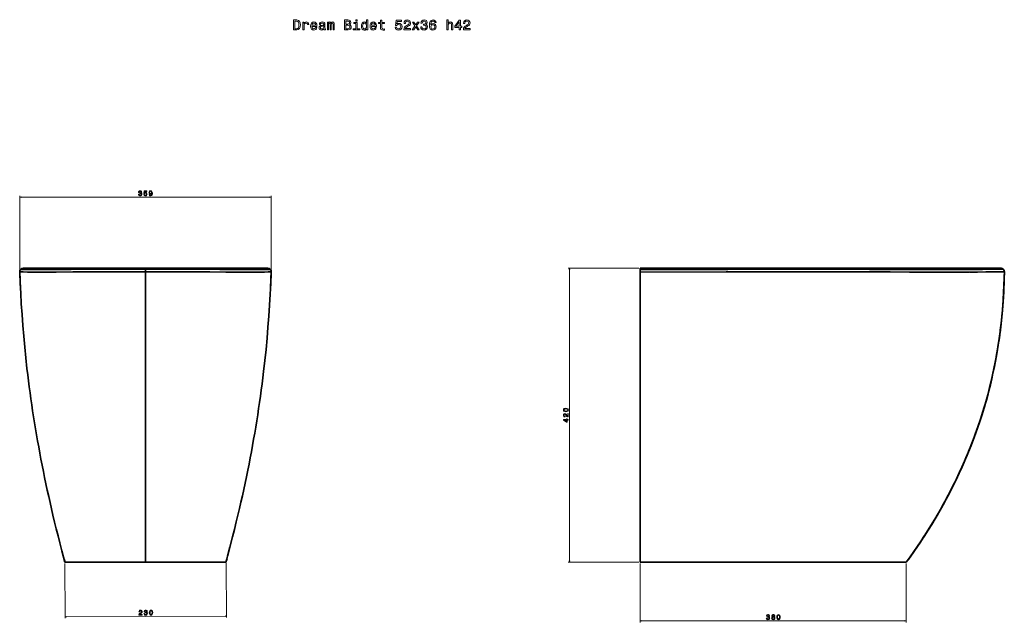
# Model space of a CAD drawing. Extents: x 443 to 1849, y -713 to 988.
# Tile 5 of 5: x 443 to 1849, y 127 to 988. Entities that reach past the tile are written whole.
import ezdxf

# ---------------------------------------------------------------- set-up
doc = ezdxf.new("R2010")
doc.units = 0

msp = doc.modelspace()

# ---------------------------------------------------------------- linework, layer by layer
at = {"color": 8, "lineweight": 13}
for p, q in [((443, 630), (443, 736.8)), ((802.3, 734.8), (443, 734.8)), ((802.3, 630), (802.3, 736.8)), ((507.6, 211.2), (507.9, 133.2)), ((737.9, 212.1), (738.2, 134.2)), ((507.9, 135.2), (738.2, 136.2))]:
    msp.add_line(p, q, dxfattribs=at)
at = {"color": 7, "lineweight": 35}
for p, q in [((622.6, 633.2), (448, 633.2)), ((622.6, 633.2), (448, 633.2)), ((797.1, 633.2), (448.1, 633.2)), ((488.5, 633.2), (622.6, 633.2)), ((513.1, 633.2), (488.5, 633.2)), ((622.6, 633.2), (513.1, 633.2)), ((622.6, 633.2), (797.3, 633.2)), ((756.8, 633.2), (622.6, 633.2)), ((622.6, 633.2), (732.1, 633.2)), ((797.3, 633.2), (622.6, 633.2)), ((732.1, 633.2), (756.8, 633.2)), ((1844.4, 633.2), (1329.4, 633.2)), ((1844.4, 633.2), (1329.4, 633.2)), ((443, 628), (444.2, 603.7)), ((622.6, 213.2), (622.6, 628.1)), ((622.6, 628.1), (622.6, 213.2)), ((802.2, 628), (801, 603.7)), ((1329.4, 582), (1329.4, 627.7)), ((1329.4, 627.7), (1329.4, 582)), ((1329.4, 213.2), (1329.4, 582)), ((1329.4, 582), (1329.4, 213.2)), ((622.6, 213.2), (507.6, 213.2)), ((507.6, 213.2), (622.6, 213.2)), ((622.6, 213.2), (737.6, 213.2)), ((622.6, 213.2), (737.6, 213.2)), ((1709.4, 213.2), (1329.4, 213.2)), ((1709.4, 213.2), (1329.4, 213.2)), ((1329.4, 213.2), (1361.4, 213.2)), ((1329.4, 213.2), (1709.4, 213.2)), ((1679.4, 213.2), (1361.4, 213.2)), ((1361.4, 213.2), (1679.4, 213.2))]:
    msp.add_line(p, q, dxfattribs=at)
at = {"color": 7, "lineweight": 35, "ltscale": 0.000469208}
msp.add_line((448, 633.2), (448, 633.2), dxfattribs=at)
at = {"color": 7, "lineweight": 35, "ltscale": 4.34875e-05}
msp.add_line((448, 633.2), (448, 633.2), dxfattribs=at)
at = {"color": 7, "lineweight": 35, "ltscale": 8.39233e-05}
msp.add_line((448, 633.2), (448, 633.2), dxfattribs=at)
at = {"color": 7, "lineweight": 35, "ltscale": 0.4375}
for p, q in [((605.1, 633.2), (622.6, 633.2)), ((622.6, 633.2), (640.1, 633.2))]:
    msp.add_line(p, q, dxfattribs=at)
at = {"color": 7, "lineweight": 35, "ltscale": 0.037151}
for p, q in [((622.6, 631.7), (622.6, 633.2)), ((622.6, 633.2), (622.6, 631.7))]:
    msp.add_line(p, q, dxfattribs=at)
at = {"color": 7, "lineweight": 35, "ltscale": 0.037157}
for p, q in [((622.6, 633.2), (622.6, 631.7)), ((622.6, 631.7), (622.6, 633.2))]:
    msp.add_line(p, q, dxfattribs=at)
at = {"color": 7, "lineweight": 35, "ltscale": 0.000468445}
msp.add_line((797.3, 633.2), (797.3, 633.2), dxfattribs=at)
at = {"color": 7, "lineweight": 35, "ltscale": 4.27246e-05}
msp.add_line((797.3, 633.2), (797.3, 633.2), dxfattribs=at)
at = {"color": 7, "lineweight": 35, "ltscale": 8.23975e-05}
msp.add_line((797.3, 633.2), (797.3, 633.2), dxfattribs=at)
at = {"color": 7, "lineweight": 13}
for p, q in [((1327.4, 633.2), (1226.5, 633.2)), ((1228.5, 213.2), (1228.5, 633.2)), ((1327.4, 213.2), (1226.5, 213.2)), ((1329.4, 211.2), (1329.4, 127.3)), ((1709.4, 211.2), (1709.4, 127.3)), ((1329.4, 129.3), (1709.4, 129.3))]:
    msp.add_line(p, q, dxfattribs=at)
at = {"color": 7, "lineweight": 35, "ltscale": 0.041063}
msp.add_line((1329.4, 633.2), (1329.4, 631.5), dxfattribs=at)
msp.add_line((1329.4, 633.2), (1329.4, 631.5), dxfattribs=at)
at = {"color": 7, "lineweight": 35, "ltscale": 0.089368}
for p, q in [((622.6, 628.1), (622.6, 631.7)), ((622.6, 631.7), (622.6, 628.1))]:
    msp.add_line(p, q, dxfattribs=at)
at = {"color": 7, "lineweight": 35, "ltscale": 0.087836}
msp.add_line((1329.4, 631.5), (1329.4, 628), dxfattribs=at)
msp.add_line((1329.4, 631.5), (1329.4, 628), dxfattribs=at)
at = {"color": 7, "lineweight": 35, "ltscale": 0.008385}
msp.add_line((1329.4, 628), (1329.4, 627.7), dxfattribs=at)
msp.add_line((1329.4, 628), (1329.4, 627.7), dxfattribs=at)
at = {"color": 7, "lineweight": 35, "ltscale": 0.036673}
msp.add_line((1798, 627.7), (1799.5, 627.7), dxfattribs=at)
at = {"color": 7, "lineweight": 35, "ltscale": 0.012885}
msp.add_line((1799.2, 627.7), (1798.7, 627.7), dxfattribs=at)
at = {"color": 7, "lineweight": 35, "ltscale": 0.00036629}
msp.add_line((1849.3, 628.1), (1849.4, 628.1), dxfattribs=at)
at = {"color": 7, "lineweight": 35, "ltscale": 0.141685}
for p, q in [((507.6, 213.2), (506.2, 218.7)), ((737.6, 213.2), (739.1, 218.7))]:
    msp.add_line(p, q, dxfattribs=at)
at = {"color": 7, "lineweight": 13}
for points in [[(838.7, 987.8), (834, 987.8), (834, 973.8), (838.7, 973.8), (840.9, 974.2), (842.5, 975.6), (843.5, 977.8), (843.9, 980.8), (843.6, 983.8), (843.2, 985), (842.6, 986), (841, 987.3), (839.9, 987.6)], [(838.5, 986.1), (840.1, 985.8), (841.1, 984.9), (841.7, 983.2), (841.9, 980.8), (841.7, 978.4), (841.1, 976.7), (840, 975.8), (838.5, 975.4), (835.9, 975.4), (835.9, 986.1)], [(847.3, 973.8), (849.1, 973.8), (849.1, 980), (849.3, 981.4), (849.8, 982.5), (850.7, 983.2), (851.9, 983.4), (852.8, 983.2), (853.5, 982.8), (853.9, 982.2), (854, 981.2), (855.8, 981.2), (855.6, 982.9), (854.9, 984), (853.8, 984.7), (852.3, 985), (851.2, 984.8), (850.4, 984.4), (849.6, 983.7), (848.9, 982.8), (848.9, 984.6), (847.3, 984.6)], [(860.4, 978.7), (867.5, 978.7), (867.5, 979.5), (867.2, 981.8), (866.3, 983.5), (864.9, 984.6), (863, 985), (861.1, 984.6), (859.7, 983.4), (858.8, 981.6), (858.5, 979.2), (858.8, 976.7), (859.7, 974.9), (861.1, 973.8), (862.9, 973.4), (864.5, 973.6), (865.8, 974.3), (866.7, 975.4), (867.3, 976.9), (865.5, 976.9), (865.2, 976.1), (864.6, 975.5), (863.1, 975), (862, 975.2), (861.1, 975.9), (860.6, 977), (860.4, 978.6)], [(877.4, 975.2), (877.4, 975.1), (877.5, 974.4), (877.8, 973.9), (879.1, 973.6), (880, 973.7), (880, 975.1), (879.6, 975), (879.1, 975.3), (879, 976.1), (879, 981.7), (878.7, 983.1), (878, 984.1), (876.8, 984.8), (875, 985), (873.4, 984.7), (872.1, 984), (871.3, 983), (871.1, 981.6), (871.1, 981.4), (872.6, 981.4), (872.8, 982.3), (873.2, 982.9), (874, 983.3), (875, 983.4), (876, 983.3), (876.7, 983), (877.1, 982.5), (877.2, 981.7), (877.2, 980.9), (876.8, 980.5), (876, 980.3), (874.5, 980.1), (872.8, 979.8), (871.6, 979.1), (870.8, 978.1), (870.6, 976.6), (870.8, 975.3), (871.4, 974.3), (872.4, 973.7), (873.8, 973.4), (875.7, 973.9)], [(882.4, 973.8), (884, 973.8), (884, 981), (884.1, 982.1), (884.4, 982.9), (884.9, 983.3), (885.5, 983.5), (886, 983.4), (886.3, 983), (886.5, 982.3), (886.5, 981.4), (886.5, 973.8), (888.1, 973.8), (888.1, 981), (888.2, 982.1), (888.5, 982.9), (888.9, 983.3), (889.5, 983.5), (890, 983.4), (890.4, 983), (890.6, 981.4), (890.6, 973.8), (892.2, 973.8), (892.2, 981.2), (892.1, 982.8), (891.8, 984), (891.1, 984.7), (890.1, 985), (888.8, 984.6), (887.9, 983.4), (887.1, 984.6), (885.9, 985), (884.7, 984.6), (884, 983.4), (884, 984.6), (882.4, 984.6)], [(914.1, 981.3), (915.5, 982.5), (915.9, 983.3), (916, 984.2), (915.7, 985.8), (914.9, 986.9), (913.7, 987.5), (911.9, 987.8), (906.9, 987.8), (906.9, 973.8), (912.2, 973.8), (914, 974), (915.4, 974.9), (916.3, 976.2), (916.6, 978), (916.4, 979.1), (915.9, 980.1), (915.1, 980.9)], [(911.5, 981.9), (908.8, 981.9), (908.8, 986.1), (911.7, 986.1), (912.7, 986), (913.5, 985.6), (914, 985), (914.1, 984), (914, 983.1), (913.5, 982.5), (912.6, 982.1)], [(925, 988.2), (923.1, 988.2), (923.1, 986.2), (925, 986.2)], [(938.3, 975.4), (938.3, 973.8), (940.1, 973.8), (940.1, 988.2), (938.3, 988.2), (938.3, 982.9), (937, 984.5), (936.2, 984.8), (935.2, 985), (933.5, 984.6), (932.2, 983.4), (931.3, 981.6), (931, 979.2), (931.3, 976.7), (932.2, 974.9), (933.5, 973.8), (935.2, 973.4), (936.2, 973.5), (937, 973.9)], [(945.4, 978.7), (952.5, 978.7), (952.5, 979.5), (952.2, 981.8), (951.3, 983.5), (949.9, 984.6), (948, 985), (946.2, 984.6), (944.7, 983.4), (943.8, 981.6), (943.5, 979.2), (943.8, 976.7), (944.7, 974.9), (946.1, 973.8), (947.9, 973.4), (949.5, 973.6), (950.8, 974.3), (951.7, 975.4), (952.3, 976.9), (950.5, 976.9), (950.2, 976.1), (949.6, 975.5), (948.2, 975), (947, 975.2), (946.1, 975.9), (945.6, 977), (945.4, 978.6)], [(958.3, 982.7), (958.3, 977.3), (958.5, 975.5), (959, 974.3), (960.2, 973.6), (962.1, 973.4), (964.2, 973.5), (964.2, 975), (962.6, 974.9), (961.2, 975), (960.5, 975.6), (960.2, 976.4), (960.1, 977.6), (960.1, 982.7), (964.2, 982.7), (964.2, 984.2), (960.1, 984.2), (960.1, 987.4), (958.3, 987.4), (958.3, 984.2), (955.3, 984.2), (955.3, 982.7)], [(979.4, 977.4), (979.9, 975.8), (980.9, 974.5), (982.3, 973.7), (984.2, 973.4), (986.2, 973.7), (987.8, 974.7), (988.8, 976.3), (989.2, 978.3), (988.8, 980.2), (987.9, 981.6), (986.4, 982.6), (984.4, 982.9), (982.9, 982.7), (981.7, 982), (982.3, 985.8), (988.4, 985.8), (988.4, 987.5), (980.9, 987.5), (979.8, 980), (981.4, 980), (982.6, 981), (984.1, 981.3), (985.4, 981.1), (986.4, 980.5), (987, 979.5), (987.2, 978.2), (987, 976.9), (986.4, 975.9), (985.4, 975.3), (984.1, 975.1), (983, 975.2), (982.2, 975.7), (981.6, 976.4), (981.3, 977.4)], [(991.6, 973.8), (1001.3, 973.8), (1001.3, 975.5), (993.7, 975.5), (994.1, 976.4), (994.8, 977.2), (997.1, 978.7), (998.2, 979.3), (999.6, 980.1), (1000.5, 981.1), (1001.1, 982.3), (1001.3, 983.7), (1000.9, 985.4), (1000, 986.7), (998.5, 987.6), (996.6, 987.9), (994.7, 987.5), (993.2, 986.6), (992.3, 985.1), (992, 983.1), (992, 982.8), (993.8, 982.8), (993.8, 982.9), (994, 984.3), (994.5, 985.3), (995.4, 986), (996.5, 986.2), (997.7, 986), (998.6, 985.5), (999.1, 984.7), (999.4, 983.7), (999.2, 982.8), (998.8, 982), (998.2, 981.3), (997.3, 980.7), (996.1, 980.1), (994.1, 978.8), (992.7, 977.5), (991.9, 975.9), (991.6, 973.8)], [(1005.8, 973.8), (1008.6, 978), (1011.5, 973.8), (1013.6, 973.8), (1009.7, 979.3), (1013.4, 984.6), (1011.3, 984.6), (1008.7, 980.7), (1006, 984.6), (1004, 984.6), (1007.5, 979.3), (1003.7, 973.8)], [(1015.8, 978.2), (1015.8, 978), (1016.1, 976.1), (1017, 974.6), (1018.5, 973.7), (1020.5, 973.4), (1022.6, 973.7), (1024.2, 974.6), (1025.2, 976), (1025.6, 977.8), (1025.4, 979), (1025, 980), (1024.2, 980.7), (1023.3, 981.3), (1024.6, 982.4), (1025, 984.1), (1024.7, 985.7), (1023.9, 986.9), (1022.4, 987.6), (1020.5, 987.9), (1018.7, 987.5), (1017.3, 986.6), (1016.4, 985.2), (1016.1, 983.4), (1016.1, 983.2), (1017.9, 983.2), (1018.1, 984.5), (1018.6, 985.4), (1019.4, 986), (1020.6, 986.2), (1021.7, 986), (1022.4, 985.6), (1022.9, 984.9), (1023.1, 984), (1022.9, 983), (1022.4, 982.4), (1021.6, 981.9), (1020.4, 981.8), (1019.6, 981.8), (1019.6, 980.3), (1020.6, 980.3), (1021.9, 980.1), (1022.8, 979.6), (1023.4, 978.8), (1023.6, 977.8), (1023.4, 976.6), (1022.8, 975.8), (1021.9, 975.2), (1020.6, 975), (1019.4, 975.3), (1018.4, 975.9), (1017.8, 976.8), (1017.6, 978.2)], [(1037.8, 984), (1037.5, 985.6), (1036.6, 986.8), (1035.2, 987.6), (1033.4, 987.9), (1032.2, 987.7), (1031.2, 987.3), (1030.3, 986.7), (1029.5, 985.8), (1028.9, 984.7), (1028.5, 983.4), (1028.2, 981.8), (1028.1, 980), (1028.4, 977.1), (1029.4, 975), (1031, 973.8), (1033.2, 973.4), (1035.2, 973.7), (1036.7, 974.7), (1037.6, 976.2), (1038, 978.1), (1037.6, 980), (1036.7, 981.4), (1035.3, 982.4), (1033.5, 982.7), (1031.6, 982.3), (1030.1, 981.1), (1030.4, 983.4), (1031.1, 985), (1032.1, 985.9), (1033.4, 986.2), (1034.5, 986.1), (1035.2, 985.6), (1035.7, 984.9), (1036, 984)], [(1053.1, 973.8), (1054.9, 973.8), (1054.9, 980), (1055.1, 981.4), (1055.7, 982.5), (1056.6, 983.1), (1057.8, 983.4), (1058.7, 983.2), (1059.3, 982.6), (1059.6, 981.7), (1059.7, 980.5), (1059.7, 973.8), (1061.5, 973.8), (1061.5, 980.9), (1061.4, 982.3), (1061.1, 983.5), (1059.9, 984.6), (1058, 985), (1057, 984.8), (1056.2, 984.5), (1055.4, 983.8), (1054.9, 983), (1054.9, 988.2), (1053.1, 988.2)], [(1070.5, 973.8), (1072.4, 973.8), (1072.4, 977.2), (1074.4, 977.2), (1074.4, 978.8), (1072.4, 978.8), (1072.4, 987.5), (1070.5, 987.5), (1064.4, 979), (1064.4, 977.2), (1070.5, 977.2)], [(1066.1, 978.8), (1070.5, 985.1), (1070.5, 978.8)], [(1076.7, 973.8), (1086.3, 973.8), (1086.3, 975.5), (1078.7, 975.5), (1079.1, 976.4), (1079.8, 977.2), (1082.1, 978.7), (1083.2, 979.3), (1084.6, 980.1), (1085.5, 981.1), (1086.1, 982.3), (1086.3, 983.7), (1085.9, 985.4), (1085, 986.7), (1083.5, 987.6), (1081.7, 987.9), (1079.7, 987.5), (1078.2, 986.6), (1077.3, 985.1), (1077, 983.1), (1077, 982.8), (1078.8, 982.8), (1078.8, 982.9), (1079, 984.3), (1079.5, 985.3), (1080.4, 986), (1081.6, 986.2), (1082.7, 986), (1083.6, 985.5), (1084.2, 984.7), (1084.4, 983.7), (1084.2, 982.8), (1083.8, 982), (1083.2, 981.3), (1082.3, 980.7), (1081.1, 980.1), (1079.1, 978.8), (1077.7, 977.5), (1076.9, 975.9), (1076.7, 973.8)], [(860.4, 980.2), (860.6, 981.5), (861.1, 982.6), (862, 983.2), (863, 983.4), (864.1, 983.2), (864.9, 982.6), (865.4, 981.5), (865.6, 980.2)], [(877.2, 977.6), (876.9, 976.5), (876.3, 975.7), (875.3, 975.2), (874.1, 975), (873.4, 975.1), (872.8, 975.4), (872.5, 976), (872.4, 976.8), (872.5, 977.5), (872.8, 978), (874.1, 978.5), (875.7, 978.8), (877.2, 979.3)], [(911.9, 975.4), (908.8, 975.4), (908.8, 980.3), (911.8, 980.3), (913, 980.1), (913.9, 979.7), (914.5, 979), (914.7, 977.9), (914.5, 976.8), (914, 976), (913.1, 975.6)], [(925, 975.3), (925, 984.2), (920.4, 984.2), (920.4, 982.7), (923.2, 982.7), (923.2, 975.3), (919.5, 975.3), (919.5, 973.8), (928.6, 973.8), (928.6, 975.3)], [(935.5, 983.4), (936.7, 983.1), (937.6, 982.3), (938.1, 981), (938.3, 979.2), (938.1, 977.3), (937.6, 976), (936.7, 975.2), (935.5, 975), (934.4, 975.2), (933.6, 976), (933, 977.4), (932.8, 979.2), (933, 981), (933.6, 982.3), (934.4, 983.1)], [(945.4, 980.2), (945.6, 981.5), (946.1, 982.6), (947, 983.2), (948.1, 983.4), (949.1, 983.2), (949.9, 982.6), (950.5, 981.5), (950.6, 980.2)], [(1036, 978), (1035.8, 976.8), (1035.2, 975.8), (1034.3, 975.2), (1033.2, 974.9), (1032, 975.2), (1031.1, 975.8), (1030.5, 976.7), (1030.3, 978), (1030.5, 979.3), (1031.1, 980.2), (1032, 980.8), (1033.3, 981), (1034.4, 980.8), (1035.2, 980.2), (1035.8, 979.3)], [(1223.1, 428.2), (1224.7, 428.4), (1225.8, 428.9), (1226.5, 429.6), (1226.7, 430.7), (1226.5, 431.7), (1225.8, 432.5), (1224.7, 432.9), (1223.1, 433.1), (1221.5, 432.9), (1220.9, 432.7), (1220.4, 432.5), (1219.7, 431.7), (1219.5, 430.7), (1219.7, 429.6), (1220.4, 428.9), (1221.5, 428.4)], [(1226.5, 420.7), (1226.5, 425.5), (1225.7, 425.5), (1225.7, 421.7), (1225.2, 421.9), (1224.8, 422.3), (1224.1, 423.4), (1223.8, 424), (1223.3, 424.7), (1222.8, 425.2), (1222.2, 425.4), (1221.6, 425.5), (1220.7, 425.4), (1220, 424.9), (1219.6, 424.2), (1219.5, 423.2), (1219.6, 422.3), (1220.1, 421.5), (1220.9, 421), (1221.9, 420.9), (1222, 420.9), (1222, 421.8), (1221.9, 421.8), (1221.2, 421.9), (1220.7, 422.2), (1220.4, 422.6), (1220.3, 423.2), (1220.4, 423.8), (1220.7, 424.2), (1221.1, 424.5), (1221.5, 424.6), (1222, 424.5), (1222.4, 424.3), (1222.7, 424), (1223, 423.5), (1223.4, 423), (1224, 422), (1224.7, 421.3), (1225.5, 420.9), (1226.5, 420.7)], [(1223.1, 429.2), (1221.9, 429.3), (1221, 429.5), (1220.5, 430), (1220.3, 430.7), (1220.5, 431.3), (1221, 431.8), (1221.9, 432), (1223.1, 432.1), (1224.3, 432), (1225.2, 431.8), (1225.7, 431.3), (1225.9, 430.7), (1225.7, 430), (1225.2, 429.5), (1224.3, 429.3)], [(1226.5, 416.3), (1226.5, 417.2), (1224.8, 417.2), (1224.8, 418.2), (1224, 418.2), (1224, 417.2), (1219.7, 417.2), (1219.7, 416.3), (1223.9, 413.2), (1224.8, 413.2), (1224.8, 416.3)], [(1224, 414), (1220.8, 416.3), (1224, 416.3)], [(1509.4, 133.5), (1509.4, 133.5), (1509.5, 132.5), (1510, 131.8), (1510.8, 131.3), (1511.8, 131.1), (1512.8, 131.3), (1513.6, 131.8), (1514.1, 132.5), (1514.3, 133.4), (1514.2, 134), (1514, 134.5), (1513.6, 134.8), (1513.1, 135.1), (1513.8, 135.6), (1514, 136.5), (1513.9, 137.3), (1513.4, 137.9), (1512.7, 138.3), (1511.8, 138.4), (1510.8, 138.2), (1510.2, 137.8), (1509.7, 137.1), (1509.5, 136.1), (1509.5, 136.1), (1510.4, 136.1), (1510.5, 136.7), (1510.8, 137.2), (1511.2, 137.5), (1511.8, 137.6), (1512.3, 137.5), (1512.7, 137.3), (1512.9, 136.9), (1513, 136.5), (1512.9, 136), (1512.7, 135.6), (1512.3, 135.4), (1511.7, 135.4), (1511.3, 135.4), (1511.3, 134.6), (1511.8, 134.6), (1512.4, 134.5), (1512.9, 134.3), (1513.2, 133.9), (1513.3, 133.4), (1513.2, 132.8), (1512.9, 132.4), (1512.4, 132.1), (1511.8, 132), (1511.2, 132.1), (1510.7, 132.4), (1510.4, 132.9), (1510.3, 133.5)], [(1518.1, 135.1), (1517.6, 134.8), (1517.3, 134.4), (1517.1, 134), (1517, 133.4), (1517.1, 132.5), (1517.6, 131.8), (1518.4, 131.3), (1519.4, 131.1), (1520.4, 131.3), (1521.2, 131.8), (1521.6, 132.5), (1521.8, 133.4), (1521.7, 134), (1521.5, 134.4), (1521.2, 134.8), (1520.6, 135.1), (1521.1, 135.4), (1521.3, 135.7), (1521.5, 136.1), (1521.6, 136.6), (1521.4, 137.3), (1521, 137.9), (1520.3, 138.3), (1519.4, 138.4), (1518.5, 138.3), (1517.8, 137.9), (1517.4, 137.3), (1517.2, 136.6), (1517.3, 136.1), (1517.4, 135.7)], [(1518, 133.4), (1518, 133.9), (1518.3, 134.3), (1518.8, 134.6), (1519.4, 134.7), (1520, 134.6), (1520.4, 134.3), (1520.7, 133.9), (1520.8, 133.4), (1520.7, 132.8), (1520.4, 132.4), (1520, 132.1), (1519.4, 132), (1518.8, 132.1), (1518.3, 132.4), (1518, 132.8)], [(1518.2, 136.5), (1518.3, 137), (1518.5, 137.3), (1518.9, 137.5), (1519.4, 137.6), (1519.9, 137.5), (1520.3, 137.3), (1520.5, 137), (1520.6, 136.5), (1520.5, 136.1), (1520.3, 135.7), (1519.9, 135.5), (1519.4, 135.4), (1518.9, 135.5), (1518.5, 135.7), (1518.3, 136.1)], [(1524.4, 134.8), (1524.6, 133.2), (1525.1, 132.1), (1525.8, 131.4), (1526.9, 131.1), (1527.9, 131.4), (1528.7, 132.1), (1529.1, 133.2), (1529.3, 134.8), (1529.1, 136.3), (1528.9, 137), (1528.7, 137.5), (1527.9, 138.2), (1526.9, 138.4), (1525.8, 138.2), (1525.1, 137.5), (1524.6, 136.3)], [(1525.4, 134.8), (1525.5, 136), (1525.7, 136.9), (1526.2, 137.4), (1526.9, 137.6), (1527.5, 137.4), (1528, 136.9), (1528.2, 136), (1528.3, 134.8), (1528.2, 133.5), (1528, 132.7), (1527.5, 132.1), (1526.9, 132), (1526.2, 132.1), (1525.7, 132.7), (1525.5, 133.5)]]:
    msp.add_lwpolyline(points, close=True, dxfattribs=at)
at = {"color": 8, "lineweight": 13}
for points in [[(444.9, 735.3), (443, 734.8), (444.9, 734.3)], [(800.3, 734.3), (802.3, 734.8), (800.3, 735.3)], [(509.9, 135.7), (507.9, 135.2), (509.9, 134.7)], [(736.3, 135.6), (738.2, 136.2), (736.3, 136.7)]]:
    msp.add_lwpolyline(points, dxfattribs=at)
for points in [[(612.6, 739), (612.6, 739), (612.8, 738), (613.2, 737.3), (614, 736.8), (615, 736.6), (616, 736.8), (616.8, 737.2), (617.3, 737.9), (617.5, 738.8), (617.4, 739.4), (617.2, 739.9), (616.8, 740.3), (616.3, 740.6), (617, 741.1), (617.2, 742), (617.1, 742.8), (616.7, 743.4), (615.9, 743.7), (615, 743.9), (614.1, 743.7), (613.4, 743.3), (612.9, 742.6), (612.8, 741.6), (612.8, 741.6), (613.7, 741.6), (613.7, 742.2), (614, 742.7), (614.4, 742.9), (615, 743), (615.6, 743), (615.9, 742.8), (616.2, 742.4), (616.3, 741.9), (616.2, 741.5), (615.9, 741.1), (615.5, 740.9), (614.9, 740.9), (614.5, 740.9), (614.5, 740.1), (615, 740.1), (615.7, 740), (616.1, 739.8), (616.4, 739.4), (616.5, 738.8), (616.4, 738.3), (616.1, 737.8), (615.7, 737.6), (615, 737.5), (614.4, 737.6), (613.9, 737.9), (613.6, 738.4), (613.5, 739)], [(620.1, 738.6), (620.3, 737.8), (620.8, 737.2), (621.6, 736.8), (622.5, 736.6), (623.5, 736.8), (624.3, 737.3), (624.8, 738.1), (625, 739.1), (624.8, 740), (624.3, 740.8), (623.6, 741.2), (622.6, 741.4), (621.9, 741.3), (621.3, 741), (621.6, 742.8), (624.6, 742.8), (624.6, 743.7), (620.9, 743.7), (620.3, 740), (621.1, 740), (621.7, 740.4), (622.5, 740.6), (623.1, 740.5), (623.6, 740.2), (623.9, 739.7), (624, 739), (623.9, 738.4), (623.6, 737.9), (623.1, 737.6), (622.5, 737.5), (621.9, 737.6), (621.5, 737.8), (621.2, 738.2), (621.1, 738.6)], [(627.7, 738.6), (627.8, 737.8), (628.3, 737.1), (628.9, 736.8), (629.9, 736.6), (630.4, 736.7), (631, 736.9), (631.4, 737.2), (631.8, 737.6), (632.1, 738.2), (632.3, 738.9), (632.5, 739.7), (632.5, 740.6), (632.4, 742), (631.9, 743), (631.1, 743.7), (630, 743.9), (629, 743.7), (628.3, 743.2), (627.8, 742.5), (627.6, 741.5), (627.8, 740.6), (628.2, 739.8), (629, 739.4), (629.9, 739.2), (630.8, 739.4), (631.5, 740), (631.4, 738.9), (631, 738.1), (630.5, 737.6), (629.9, 737.4), (629.3, 737.5), (629, 737.7), (628.7, 738.1), (628.6, 738.6)], [(628.6, 741.5), (628.7, 742.2), (629, 742.7), (629.4, 743), (630, 743.1), (630.6, 743), (631, 742.7), (631.3, 742.2), (631.4, 741.5), (631.3, 740.9), (631, 740.4), (630.6, 740.1), (630, 740), (629.4, 740.1), (629, 740.4), (628.7, 740.9)], [(613.1, 137.7), (617.9, 137.7), (617.9, 138.5), (614.1, 138.5), (614.3, 139), (614.7, 139.4), (615.8, 140.1), (616.4, 140.4), (617.1, 140.9), (617.6, 141.4), (617.8, 142), (617.9, 142.6), (617.7, 143.5), (617.3, 144.1), (616.5, 144.6), (615.6, 144.7), (614.6, 144.5), (613.9, 144.1), (613.4, 143.3), (613.3, 142.3), (613.3, 142.2), (614.2, 142.2), (614.2, 142.2), (614.3, 142.9), (614.5, 143.4), (615, 143.8), (615.6, 143.9), (616.1, 143.8), (616.6, 143.5), (616.9, 143.1), (617, 142.6), (616.9, 142.2), (616.7, 141.8), (616.4, 141.4), (615.9, 141.1), (615.3, 140.8), (614.4, 140.2), (613.7, 139.5), (613.3, 138.7), (613.1, 137.7)], [(620.5, 139.9), (620.5, 139.8), (620.7, 138.8), (621.2, 138.1), (621.9, 137.7), (622.9, 137.5), (623.9, 137.7), (624.7, 138.1), (625.2, 138.8), (625.4, 139.7), (625.3, 140.3), (625.1, 140.8), (624.7, 141.2), (624.2, 141.5), (624.9, 142), (625.1, 142.9), (625, 143.7), (624.5, 144.2), (623.8, 144.6), (622.9, 144.7), (622, 144.6), (621.3, 144.1), (620.8, 143.4), (620.7, 142.5), (620.7, 142.4), (621.6, 142.4), (621.6, 143.1), (621.9, 143.5), (622.3, 143.8), (622.9, 143.9), (623.4, 143.8), (623.8, 143.6), (624.1, 143.3), (624.1, 142.8), (624.1, 142.3), (623.8, 142), (623.4, 141.8), (622.8, 141.7), (622.4, 141.7), (622.4, 140.9), (622.9, 141), (623.6, 140.9), (624, 140.6), (624.3, 140.2), (624.4, 139.7), (624.3, 139.1), (624, 138.7), (623.6, 138.4), (622.9, 138.3), (622.3, 138.4), (621.8, 138.7), (621.6, 139.2), (621.4, 139.9)], [(628.1, 141.1), (628.2, 139.6), (628.7, 138.4), (629.5, 137.7), (630.5, 137.5), (631.6, 137.7), (632.3, 138.4), (632.8, 139.6), (632.9, 141.2), (632.8, 142.7), (632.6, 143.4), (632.3, 143.9), (631.5, 144.5), (630.5, 144.8), (629.5, 144.5), (628.7, 143.8), (628.2, 142.7)], [(629.1, 141.1), (629.1, 142.4), (629.4, 143.2), (629.8, 143.8), (630.5, 143.9), (631.2, 143.8), (631.6, 143.2), (631.9, 142.4), (632, 141.2), (631.9, 139.9), (631.6, 139), (631.2, 138.5), (630.5, 138.4), (629.9, 138.5), (629.4, 139), (629.1, 139.9)]]:
    msp.add_lwpolyline(points, close=True, dxfattribs=at)
at = {"color": 7, "lineweight": 13}
for points in [[(1229, 631.3), (1228.5, 633.2), (1228, 631.3)], [(1228, 215.1), (1228.5, 213.2), (1229, 215.1)], [(1331.3, 129.9), (1329.4, 129.3), (1331.3, 128.8)], [(1707.5, 128.8), (1709.4, 129.3), (1707.5, 129.9)]]:
    msp.add_lwpolyline(points, dxfattribs=at)
at = {"color": 7, "lineweight": 35}
for points in [[(1847.9, 631.7), (1847.4, 632.1), (1846.9, 632.5), (1846.3, 632.8), (1845.6, 633), (1845, 633.1), (1844.2, 633.2), (1843.4, 633.2), (1841.8, 633.2), (1840.2, 633.2)], [(443, 628), (443, 628), (443, 628), (443, 628), (443, 628), (443, 628), (443, 628), (443, 628), (443, 628), (443, 628), (443, 628), (443, 628), (443, 628), (443, 628), (443, 628), (443, 628), (443, 628), (443, 628), (443.1, 628), (443.1, 628), (443.1, 627.9), (443.2, 627.9), (443.5, 627.9), (444.4, 627.8), (447.8, 627.8), (454.2, 627.7), (467.9, 627.6), (487.4, 627.6), (518.7, 627.8), (571.6, 628), (622.6, 628.1)], [(443, 628), (443, 628), (443, 628), (443, 628), (443, 628), (443, 628), (443, 628), (443, 628), (443.1, 628), (443.6, 627.9), (445, 627.8), (447.3, 627.8), (455.1, 627.7), (463.8, 627.6), (479.7, 627.6), (495.3, 627.7), (530.5, 627.8), (565.5, 628), (583.6, 628.1), (622.6, 628.1)], [(507.6, 213.2), (503.3, 229.4), (500.3, 240.9), (497.8, 250.8), (495.3, 260.7), (492.9, 270.5), (490.5, 280.4), (488.4, 289.4), (486.4, 298.3), (484.4, 307.3), (482.4, 316.2), (480.5, 325.1), (478.6, 334.1), (476.8, 343), (475, 351.9), (473.3, 360.5), (471.7, 369.2), (470.1, 377.8), (468.5, 386.4), (467, 395), (465.5, 403.7), (464.1, 412.3), (462.8, 420.9), (461.4, 429.5), (460.1, 438.1), (458.9, 446.7), (457.7, 455.3), (456.6, 463.9), (455.4, 472.5), (454.4, 481.1), (453.4, 489.7), (451.7, 505.1), (450.1, 520.5), (448.7, 536), (447.4, 551.4), (446.3, 566.9), (445.2, 582.3), (444.4, 597.7), (443.6, 612.4), (443, 626), (443, 628)], [(443, 628), (443, 628), (443, 628), (443, 628), (443, 628), (443, 628)], [(622.6, 631.7), (516.4, 631.6), (477, 631.5), (455.4, 631.5), (446.5, 631.6), (445.2, 631.6), (444.8, 631.6), (444.6, 631.6), (444.4, 631.6)], [(444.4, 631.6), (444.5, 631.6), (444.6, 631.6), (444.7, 631.6), (444.8, 631.6), (445.1, 631.6), (445.6, 631.6), (447.1, 631.6), (452, 631.5), (468.9, 631.5), (502, 631.5), (575.5, 631.7), (622.6, 631.7)], [(622.6, 631.7), (728.8, 631.6), (768.3, 631.5), (789.8, 631.5), (798.8, 631.6), (800, 631.6), (800.4, 631.6), (800.7, 631.6), (800.9, 631.6)], [(800.9, 631.6), (800.7, 631.6), (800.7, 631.6), (800.5, 631.6), (800.4, 631.6), (800.2, 631.6), (799.6, 631.6), (798.1, 631.6), (793.2, 631.5), (776.3, 631.5), (743.2, 631.5), (669.8, 631.7), (622.6, 631.7)], [(622.6, 628.1), (691.3, 627.9), (737.6, 627.7), (763.9, 627.6), (781.8, 627.6), (792.5, 627.7), (798.5, 627.8), (800.8, 627.8), (801.7, 627.9), (802, 627.9), (802.2, 627.9), (802.2, 628), (802.2, 628), (802.2, 628), (802.2, 628), (802.2, 628), (802.2, 628), (802.2, 628), (802.2, 628), (802.2, 628), (802.2, 628), (802.2, 628), (802.2, 628), (802.2, 628), (802.2, 628), (802.3, 628), (802.3, 628), (802.3, 628), (802.3, 628), (802.3, 628)], [(802.2, 628), (802.2, 628), (802.2, 628), (802.2, 628), (802.2, 628), (802.2, 628), (802.2, 628), (802.2, 628), (802.2, 628), (801.6, 627.9), (800.3, 627.8), (797.9, 627.8), (790.1, 627.7), (781.4, 627.6), (765.6, 627.6), (749.9, 627.7), (714.7, 627.8), (679.7, 628), (661.6, 628.1), (622.6, 628.1)], [(737.9, 214.1), (739.9, 221.7), (743.3, 234.7), (747.1, 249.3), (749.8, 260), (752.4, 270.8), (754.7, 280.2), (756.9, 289.7), (759, 298.9), (761, 308), (763, 317.1), (765, 326.2), (766.9, 335.4), (768.8, 344.6), (770.5, 353.4), (772.3, 362.3), (773.9, 371.1), (775.6, 380), (777.1, 388.8), (778.7, 397.6), (780.1, 406.3), (781.6, 415.1), (783, 423.9), (784.3, 432.7), (785.6, 441.5), (786.9, 450.3), (788.1, 459), (789.2, 467.8), (790.3, 476.7), (791.4, 485.7), (793.2, 501.6), (794.8, 517.3), (796.3, 533.1), (797.6, 548.9), (798.8, 564.6), (799.9, 580.4), (800.8, 596.1), (801.6, 611.4), (802.2, 626), (802.3, 628)], [(802.3, 628), (802.3, 628), (802.3, 628), (802.3, 628), (802.2, 628), (802.2, 628)], [(1847.9, 631.7), (1818.4, 631.6), (1773.1, 631.5), (1714.3, 631.6), (1629.8, 631.7), (1454.3, 631.6), (1329.4, 631.5)], [(1329.4, 631.5), (1452.2, 631.6), (1628.8, 631.7), (1657, 631.6), (1730.7, 631.5), (1778.1, 631.5), (1818, 631.6), (1844.9, 631.7), (1847.9, 631.7)], [(1329.4, 627.7), (1462.4, 627.9), (1587.8, 628), (1644.9, 628), (1676.6, 627.9), (1733.6, 627.7), (1772.2, 627.6), (1799.8, 627.7), (1827.1, 627.8), (1844, 628), (1849.4, 628.1)], [(1329.4, 627.7), (1452.2, 627.9), (1575.1, 628), (1636.5, 628), (1659.1, 628), (1686.2, 627.9), (1714.1, 627.7), (1750.1, 627.6), (1775.3, 627.6), (1799.1, 627.7), (1822.8, 627.8), (1839.6, 628), (1849.4, 628.1)], [(1709.4, 213.2), (1714.8, 220.7), (1720.2, 228.3), (1725.5, 235.9), (1730.6, 243.6), (1735.7, 251.3), (1740.7, 259.2), (1745.6, 267.1), (1750.4, 275), (1755.1, 283), (1759.6, 291.1), (1764.1, 299.2), (1768.5, 307.4), (1772.8, 315.6), (1777, 323.9), (1781, 332.2), (1785, 340.6), (1788.8, 349.1), (1792.6, 357.5), (1796.2, 366.1), (1799.7, 374.6), (1803.1, 383.3), (1806.4, 392), (1809.6, 400.7), (1812.7, 409.5), (1815.6, 418.3), (1818.4, 427.1), (1821.1, 436), (1823.7, 444.9), (1826.1, 453.9), (1828.4, 462.8), (1830.6, 471.8), (1832.7, 480.9), (1834.6, 489.9), (1836.4, 499), (1838.1, 508.2), (1839.7, 517.3), (1841.1, 526.5), (1842.5, 535.7), (1843.7, 544.9), (1844.8, 554.1), (1845.8, 563.3), (1846.6, 572.6), (1847.4, 581.8), (1848, 591.1), (1848.5, 600.3), (1848.9, 609.6), (1849.2, 618.9), (1849.4, 628.1)], [(1814.2, 414.1), (1817.3, 423.5), (1820.2, 433), (1823, 442.5), (1825.6, 452), (1828.1, 461.6), (1830.4, 471.2), (1832.7, 480.8), (1834.7, 490.5), (1836.6, 500.2), (1838.4, 509.9), (1840.1, 519.7), (1841.6, 529.5), (1843, 539.3), (1844.2, 549.1), (1845.3, 559), (1846.3, 568.8), (1847.1, 578.7), (1847.8, 588.6), (1848.4, 598.5), (1848.9, 608.3), (1849.2, 618.2), (1849.4, 628.1)], [(1839.7, 517.2), (1838.2, 508.7), (1836.6, 500.2), (1835, 491.7), (1833.2, 483.3), (1831.3, 475), (1829.4, 466.8), (1827.3, 458.5), (1825.2, 450.3), (1822.9, 442.1), (1820.9, 435.4), (1818.9, 428.7), (1816.8, 422.1), (1814.2, 414), (1811.5, 406), (1808.7, 398.1), (1805.3, 389), (1801.9, 380), (1798.3, 371.1), (1794.6, 362.2), (1790.9, 353.6), (1787, 345.1), (1783.1, 336.6), (1779.1, 328.1), (1774.9, 319.8), (1770.6, 311.4), (1766.2, 303.1), (1762, 295.4), (1757.7, 287.6), (1753.3, 279.9), (1748.1, 271.3), (1742.9, 262.7), (1737.5, 254.2), (1732, 245.7), (1726.5, 237.5), (1720.9, 229.3), (1715.2, 221.2), (1709.4, 213.2)], [(1709.4, 213.2), (1714.7, 220.5), (1719.9, 227.8), (1725, 235.3), (1730.1, 242.7), (1735, 250.3), (1739.8, 257.8), (1744.6, 265.5), (1749.2, 273.1), (1753.8, 280.8), (1758.2, 288.6), (1762.6, 296.4), (1766.8, 304.2), (1771.5, 313.1), (1776, 322.1), (1780.5, 331.1), (1784.8, 340.2), (1789, 349.3), (1793, 358.5), (1796.9, 367.7), (1800.2, 375.7), (1803.3, 383.8), (1806.4, 391.9), (1809.3, 399.9), (1812.1, 407.9), (1814.9, 416), (1817.5, 424.1), (1820, 432.2), (1822, 438.9), (1823.9, 445.7), (1825.7, 452.4), (1827.2, 457.9), (1828.5, 463.3)]]:
    msp.add_lwpolyline(points, dxfattribs=at)
for centre, radius, start, end in [((448, 628.2), 5, 90, 136.1787), ((448.1, 628.2), 5, 90.5578, 136.3567), ((448.1, 628.2), 5, 90.5581, 136.3393), ((488.5, 628.2), 5, 41.8676, 90), ((488.5, 628.2), 5, 41.7971, 89.9999), ((756.8, 628.2), 5, 90, 138.1324), ((797.1, 628.2), 5, 43.6444, 89.4422), ((797.1, 628.2), 5, 43.5912, 89.4419), ((797.3, 628.2), 5, 43.8213, 90), ((1844.4, 628.2), 5, 44.6513, 89.9998), ((1844.4, 628.2), 5, 44.6513, 89.9998), ((1844.4, 628.2), 5, 44.6513, 89.9998), ((448, 628.2), 5, 136.1731, 182.3465), ((2513.4, 715), 2072.2, 182.4071, 183.0796), ((797.3, 628.2), 5, 357.6535, 43.8269), ((-1268.2, 715), 2072.2, 356.9204, 357.5929), ((1776.3, 6491.5), 5863.9, 270.23552, 270.34071), ((1102.3, 637), 747.1, 355.0782, 359.0163), ((1844.4, 628.2), 5, 359.3045, 44.6515), ((1844.4, 628.2), 5, 359.3045, 44.6515), ((1158.3, 632.7), 691.4, 336.9436, 341.1522), ((1141.4, 639.8), 709.7, 336.1737, 336.5648), ((2102.4, 644.2), 1652, 194.9252, 195.1218), ((-857.2, 644.2), 1652, 344.8782, 345.0748)]:
    msp.add_arc(centre, radius, start, end, dxfattribs=at)
for centre, major_axis, ratio, start_param, end_param in [((1297.1, 727.7), (216.6, -635.6), 0.799337, 0.979943, 1.066547), ((1448.1, 414.3), (-289.5, -408), 0.658742, 1.555107, 1.796327)]:
    msp.add_ellipse(centre, major_axis=major_axis, ratio=ratio, start_param=start_param, end_param=end_param, dxfattribs=at)

doc.saveas('drawing.dxf')
